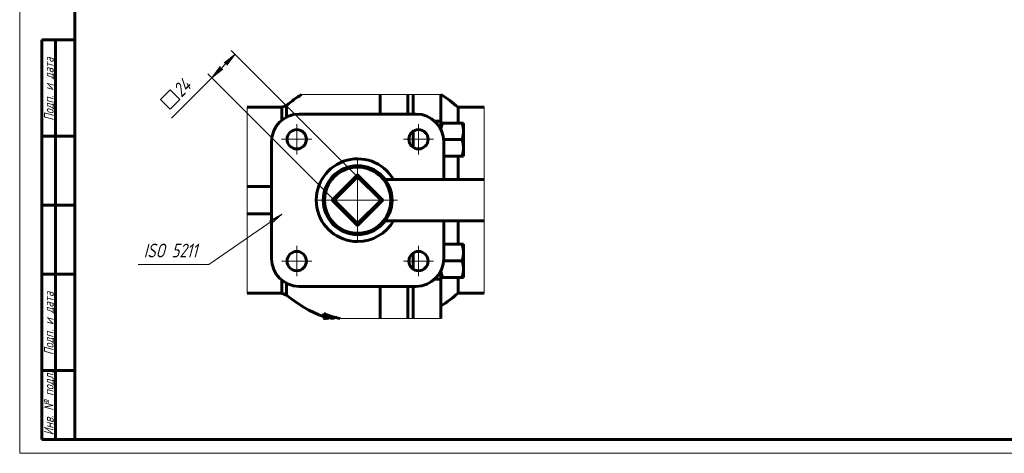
# Model space of a CAD drawing. Header units: millimetres. Extents: x 0 to 601, y 0 to 420.
# Tile 1 of 6: x 0 to 357, y 0 to 157. Entities that reach past the tile are written whole.
import ezdxf

# ---------------------------------------------------------------- set-up
doc = ezdxf.new("R2010")
doc.units = ezdxf.units.MM
for name, pattern in [('K5LT_AXLED', [19.5, 15, -1.5, 1.5, -1.5]), ('K5LT_BASIC', [0]), ('K5LT_THIN', [0]), ('K5LT_THIN_INCLUDED_TO_HATCHING', [0])]:
    doc.linetypes.add(name, pattern=pattern)
doc.layers.add('Системный слой', color=7, linetype='Continuous')
doc.layers.add('Системный слой (1)', color=251, linetype='Continuous', true_color=0x6c6c6c)
doc.styles.add('KDIMTEXTSTYLE', font='txt', dxfattribs={"width": 0.96, "oblique": 15, "height": 5})
doc.styles.add('KTEXTSTYLE', font='txt', dxfattribs={"width": 0.96, "height": 5})
doc.dimstyles.new('KDIMSTYLE (0.50)', dxfattribs={"dimtxt": 5, "dimasz": 1, "dimexe": 2, "dimexo": 0, "dimgap": 1, "dimtad": 1, "dimlfac": 2, "dimtxsty": 'KDIMTEXTSTYLE', "dimsah": 1, "dimcen": 0, "dimdle": 1, "dimadec": 0, "dimazin": 0, "dimtfac": 0.667, "dimtmove": 0, "dimatfit": 3, "dimfxl": 1, "dimtvp": 1, "dimtolj": 1, "dimtzin": 0, "dimarcsym": 0})

# ---------------------------------------------------------------- blocks, each defined once
blk = doc.blocks.new('U31')
at = {"layer": 'Системный слой (1)', "color": 143, "linetype": 'K5LT_BASIC', "lineweight": 60, "true_color": 0x33acca}
for p, q in [((110.87, 49.29), (111.13, 49.16)), ((111.13, 49.16), (111.23, 49.1)), ((111.23, 49.1), (111.24, 49.1)), ((111.24, 49.1), (111.26, 49.09)), ((111.26, 49.09), (111.29, 49.08)), ((111.29, 49.08), (111.36, 49.04)), ((111.36, 49.04), (111.51, 48.98)), ((111.51, 48.98), (111.69, 48.91)), ((111.69, 48.91), (111.69, 48.9)), ((111.69, 48.9), (111.71, 48.9)), ((111.71, 48.9), (111.73, 48.89)), ((111.73, 48.89), (111.77, 48.87))]:
    blk.add_line(p, q, dxfattribs=at)
blk = doc.blocks.new('U32')
at = {"layer": 'Системный слой (1)', "color": 143, "linetype": 'K5LT_BASIC', "lineweight": 60, "true_color": 0x33acca}
for p, q in [((111.6, 49.08), (111.48, 49.14)), ((111.78, 48.99), (111.6, 49.08)), ((111.89, 48.94), (111.78, 48.99)), ((111.94, 48.92), (111.89, 48.94)), ((111.97, 48.91), (111.94, 48.92)), ((111.98, 48.9), (111.97, 48.91)), ((111.99, 48.9), (111.98, 48.9)), ((112.06, 48.87), (111.99, 48.9))]:
    blk.add_line(p, q, dxfattribs=at)
blk = doc.blocks.new('U33')
at = {"layer": 'Системный слой (1)', "color": 143, "linetype": 'K5LT_BASIC', "lineweight": 60, "true_color": 0x33acca}
for p, q in [((153.92, 99.32), (153.92, 113.07)), ((153.92, 70.57), (153.92, 84.32))]:
    blk.add_line(p, q, dxfattribs=at)
blk = doc.blocks.new('U34')
at = {"layer": 'Системный слой (1)', "color": 143, "linetype": 'K5LT_BASIC', "lineweight": 60, "true_color": 0x33acca}
for start, end in [(30, 270), (270, 330)]:
    blk.add_arc((122.67, 91.82), 15, start, end, dxfattribs=at)
blk = doc.blocks.new('U35')
at = {"layer": 'Системный слой (1)', "color": 143, "linetype": 'K5LT_BASIC', "lineweight": 60, "true_color": 0x33acca}
for p, q in [((152.91, 66.19), (153.01, 65.43)), ((153.01, 65.43), (153.18, 64.65)), ((153.18, 64.65), (153.42, 63.81))]:
    blk.add_line(p, q, dxfattribs=at)
blk = doc.blocks.new('U36')
at = {"layer": 'Системный слой (1)', "color": 143, "linetype": 'K5LT_BASIC', "lineweight": 60, "true_color": 0x33acca}
for p, q in [((153.01, 118.2), (152.91, 117.44)), ((153.18, 118.98), (153.01, 118.2)), ((153.42, 119.82), (153.18, 118.98))]:
    blk.add_line(p, q, dxfattribs=at)
blk = doc.blocks.new('U37')
at = {"layer": 'Системный слой (1)', "color": 143, "linetype": 'K5LT_BASIC', "lineweight": 60, "true_color": 0x33acca}
for p, q in [((159.11, 125.57), (159.11, 119.82)), ((159.11, 107.82), (159.11, 99.32))]:
    blk.add_line(p, q, dxfattribs=at)
blk = doc.blocks.new('U38')
at = {"layer": 'Системный слой (1)', "color": 143, "linetype": 'K5LT_BASIC', "lineweight": 60, "true_color": 0x33acca}
for p, q in [((142.89, 110.96), (142.89, 115.16)), ((142.89, 68.47), (142.89, 72.67))]:
    blk.add_line(p, q, dxfattribs=at)
blk = doc.blocks.new('U39')
at = {"layer": 'Системный слой (1)', "color": 143, "linetype": 'K5LT_BASIC', "lineweight": 60, "true_color": 0x33acca}
for p, q in [((159.11, 84.32), (159.11, 75.81)), ((159.11, 63.81), (159.11, 58.07))]:
    blk.add_line(p, q, dxfattribs=at)
blk = doc.blocks.new('U40')
at = {"layer": 'Системный слой (1)', "color": 7, "linetype": 'K5LT_THIN_INCLUDED_TO_HATCHING', "lineweight": 18, "true_color": 0xffffff}
for p, q in [((102.35, 130.17), (152.89, 130.17)), ((82.57, 58.07), (82.57, 125.57)), ((168.57, 125.57), (168.57, 58.07)), ((152.89, 48.87), (110.85, 48.87))]:
    blk.add_line(p, q, dxfattribs=at)
blk = doc.blocks.new('U41')
at = {"layer": 'Системный слой (1)', "color": 30, "linetype": 'K5LT_AXLED', "lineweight": 18, "true_color": 0xff8000}
for q in [(100.57, 75.22), (95.07, 69.72), (106.07, 69.72), (100.57, 64.22)]:
    blk.add_line((100.57, 69.72), q, dxfattribs=at)
blk = doc.blocks.new('U42')
at = {"layer": 'Системный слой (1)', "color": 30, "linetype": 'K5LT_AXLED', "lineweight": 18, "true_color": 0xff8000}
for q in [(100.57, 119.41), (95.07, 113.91), (106.07, 113.91), (100.57, 108.41)]:
    blk.add_line((100.57, 113.91), q, dxfattribs=at)
blk = doc.blocks.new('U43')
at = {"layer": 'Системный слой (1)', "color": 30, "linetype": 'K5LT_AXLED', "lineweight": 18, "true_color": 0xff8000}
for q in [(122.67, 106.32), (108.17, 91.82), (137.17, 91.82), (122.67, 77.32)]:
    blk.add_line((122.67, 91.82), q, dxfattribs=at)
blk = doc.blocks.new('U44')
at = {"layer": 'Системный слой (1)', "color": 30, "linetype": 'K5LT_AXLED', "lineweight": 18, "true_color": 0xff8000}
for q in [(144.77, 75.22), (139.27, 69.72), (150.27, 69.72), (144.77, 64.22)]:
    blk.add_line((144.77, 69.72), q, dxfattribs=at)
blk = doc.blocks.new('U45')
at = {"layer": 'Системный слой (1)', "color": 30, "linetype": 'K5LT_AXLED', "lineweight": 18, "true_color": 0xff8000}
for q in [(144.77, 119.41), (139.27, 113.91), (150.27, 113.91), (144.77, 108.41)]:
    blk.add_line((144.77, 113.91), q, dxfattribs=at)
blk = doc.blocks.new('D10')
at = {"layer": 'Системный слой (1)'}
for points in [[(75.16, 140.74), (78.23, 144.74), (74.23, 141.67), (75.05, 141.56)], [(69.74, 136.26), (73.74, 139.33), (72.92, 139.44), (72.81, 140.26)]]:
    blk.add_hatch(color=7, dxfattribs=at).paths.add_polyline_path(points)
at = {"layer": 'Системный слой (1)', "color": 7, "linetype": 'K5LT_THIN', "lineweight": 18, "true_color": 0xffffff}
for p, q in [((69.74, 136.26), (78.23, 144.74)), ((74.23, 141.67), (78.23, 144.74)), ((78.23, 144.74), (75.16, 140.74)), ((122.67, 100.3), (76.81, 146.16)), ((69.74, 136.26), (72.81, 140.26)), ((72.81, 140.26), (72.92, 139.44)), ((72.92, 139.44), (73.74, 139.33)), ((75.05, 141.56), (74.23, 141.67)), ((75.16, 140.74), (75.05, 141.56)), ((114.19, 91.82), (68.33, 137.67)), ((73.74, 139.33), (69.74, 136.26))]:
    blk.add_line(p, q, dxfattribs=at)
blk.add_wipeout([(55.78, 123.71), (50.56, 128.93), (59.89, 138.26), (65.11, 133.04)]).dxf.layer = 'Системный слой (1)'
for p, q in [((69.74, 136.26), (55.07, 121.58)), ((51.12, 128.36), (54.65, 131.9)), ((54.65, 131.9), (58.19, 128.36)), ((54.65, 124.83), (51.12, 128.36)), ((58.19, 128.36), (54.65, 124.83))]:
    blk.add_line(p, q, dxfattribs=at)
at = {"layer": 'Системный слой (1)', "color": 7, "insert": (55.16, 132.4), "char_height": 5, "attachment_point": 1, "rotation": 45, "style": 'KTEXTSTYLE'}
blk.add_mtext('\\fArial|b0|c204|p34;\\H5.0;\\W1.000;\\Q15;\\fGOST Type AU|b0|i0|c204|p34;\\Q15;\\W0.960;24', dxfattribs=at)
blk = doc.blocks.new('KDIMARROW_01')
at = {"layer": 'Системный слой'}
blk.add_hatch(color=0, dxfattribs=at).paths.add_polyline_path([(-5, -0.66), (0, 0), (-5, 0.66), (-4.5, 0)])
at = {"layer": 'Системный слой', "color": 0, "linetype": 'K5LT_THIN', "lineweight": 18}
for p, q in [((-4.5, 0), (-5, 0.66)), ((-5, 0.66), (0, 0)), ((0, 0), (-5, -0.66)), ((-5, -0.66), (-4.5, 0))]:
    blk.add_line(p, q, dxfattribs=at)
at = {"layer": 'Системный слой (1)', "color": 0, "linetype": 'K5LT_THIN', "lineweight": 18}
blk.add_line((122.67, 265.24), (122.17, 265.24), dxfattribs=at)
blk = doc.blocks.new('U46')
at = {"layer": 'Системный слой (1)'}
blk.add_hatch(color=7, dxfattribs=at).paths.add_polyline_path([(91.38, 83.31), (95.12, 86.69), (90.63, 84.39), (91.42, 84.14)])
at = {"layer": 'Системный слой (1)', "color": 7, "linetype": 'K5LT_THIN', "lineweight": 18, "true_color": 0xffffff}
for p, q in [((68.68, 68.47), (95.12, 86.69)), ((90.63, 84.39), (95.12, 86.69)), ((95.12, 86.69), (91.38, 83.31)), ((91.42, 84.14), (90.63, 84.39)), ((91.38, 83.31), (91.42, 84.14)), ((68.68, 68.47), (43.02, 68.47))]:
    blk.add_line(p, q, dxfattribs=at)
at = {"layer": 'Системный слой (1)', "color": 7, "insert": (45.02, 76.06), "char_height": 5, "attachment_point": 1, "style": 'KTEXTSTYLE'}
blk.add_mtext('\\fArial|b0|c204|p34;\\H5.0;\\W1.000;\\Q15;\\fGOST Type AU|b0|i0|c204|p34;\\Q15;\\W0.960;ISO 5211', dxfattribs=at)
blk = doc.blocks.new('U47')
at = {"color": 7, "linetype": 'K5LT_THIN', "lineweight": 18, "true_color": 0xffffff}
for p, q in [((0, 0), (0, 420)), ((594, 0), (0, 0))]:
    blk.add_line(p, q, dxfattribs=at)
at = {"color": 143, "linetype": 'K5LT_BASIC', "lineweight": 60, "true_color": 0x33acca}
for p, q in [((20, 5), (20, 415)), ((8, 5), (8, 150)), ((20, 150), (8, 150)), ((13, 5), (13, 150)), ((20, 115), (8, 115)), ((20, 90), (8, 90)), ((20, 65), (8, 65)), ((20, 30), (8, 30)), ((20, 5), (8, 5)), ((589, 5), (20, 5))]:
    blk.add_line(p, q, dxfattribs=at)
at = {"color": 7, "char_height": 3.5, "attachment_point": 1, "rotation": 90, "style": 'KTEXTSTYLE'}
for s, insert in [('\\fArial|b0|c204|p34;\\H5.0;\\W1.000;\\Q15;\\fGOST Type AU|b0|i0|c204|p34;\\Q15;\\W0.960;\\H3.50;Подп. и дата', (8.82, 120.66)), ('\\fArial|b0|c204|p34;\\H5.0;\\W1.000;\\Q15;\\fGOST Type AU|b0|i0|c204|p34;\\Q15;\\W0.960;\\H3.50;Подп. и дата', (8.82, 35.66)), ('\\fArial|b0|c204|p34;\\H5.0;\\W1.000;\\Q15;\\fGOST Type AU|b0|i0|c204|p34;\\Q15;\\W0.960;\\H3.50;Инв. № подл.', (8.82, 6.57))]:
    blk.add_mtext(s, dxfattribs=dict(at, insert=insert))

msp = doc.modelspace()

# ---------------------------------------------------------------- linework, layer by layer
at = {"layer": 'Системный слой (1)', "color": 143, "linetype": 'K5LT_BASIC', "lineweight": 60, "true_color": 0x33acca}
for p, q in [((130.8887, 130.1664), (130.8887, 123.0652)), ((140.8887, 130.1664), (140.8887, 123.0652)), ((142.8887, 123.0652), (142.8887, 130.1664)), ((152.8887, 130.1664), (152.8887, 120.4645)), ((82.5726, 125.5652), (95.124, 125.5652)), ((95.124, 125.5652), (96.8813, 126.2183)), ((95.124, 125.5652), (95.124, 120.8339)), ((96.8813, 121.9756), (96.8813, 126.2183)), ((168.5726, 125.5652), (159.1121, 125.5652)), ((143.9207, 123.0652), (101.4207, 123.0652)), ((152.8887, 120.4645), (150.6476, 120.4645)), ((152.8887, 120.4645), (152.8887, 117.4896)), ((152.8887, 119.8195), (153.4246, 119.8195)), ((160.5528, 119.8195), (153.4246, 119.8195)), ((160.5528, 119.8195), (161.0887, 119.8195)), ((161.0887, 119.8195), (161.0887, 116.8195)), ((142.8887, 115.1612), (142.8887, 116.8651)), ((161.0887, 116.8195), (161.0887, 110.8195)), ((91.4207, 113.0652), (91.4207, 70.5652)), ((160.5528, 113.8195), (153.8922, 113.8195)), ((161.0887, 110.8195), (161.0887, 107.8195)), ((160.5528, 107.8195), (153.9207, 107.8195)), ((161.0887, 107.8195), (160.5528, 107.8195)), ((122.6707, 101.0076), (113.4783, 91.8152)), ((122.6707, 100.3005), (114.1854, 91.8152)), ((122.6707, 101.0076), (122.6707, 100.3005)), ((131.863, 91.8152), (122.6707, 101.0076)), ((131.1559, 91.8152), (122.6707, 100.3005)), ((91.4207, 96.8152), (82.5726, 96.8152)), ((168.5726, 99.3152), (132.6707, 99.3152)), ((113.4783, 91.8152), (122.6707, 82.6228)), ((113.4783, 91.8152), (114.1854, 91.8152)), ((114.1854, 91.8152), (122.6707, 83.33)), ((122.6707, 83.33), (131.1559, 91.8152)), ((122.6707, 82.6228), (131.863, 91.8152)), ((131.863, 91.8152), (131.1559, 91.8152)), ((82.5726, 86.8152), (91.4207, 86.8152)), ((122.6707, 82.6228), (122.6707, 83.33)), ((168.5726, 84.3152), (132.6707, 84.3152)), ((160.5528, 75.8109), (153.9207, 75.8109)), ((160.5528, 75.8109), (161.0887, 75.8109)), ((161.0887, 75.8109), (161.0887, 72.8109)), ((161.0887, 72.8109), (161.0887, 66.8109)), ((142.8887, 66.7653), (142.8887, 68.4693)), ((160.5528, 69.8109), (153.8922, 69.8109)), ((152.8887, 66.1409), (152.8887, 63.166)), ((161.0887, 66.8109), (161.0887, 63.8109)), ((95.124, 62.7966), (95.124, 58.0652)), ((96.8813, 57.4122), (96.8813, 61.6549)), ((152.8887, 63.166), (150.6476, 63.166)), ((153.4246, 63.8109), (152.8887, 63.8109)), ((152.8887, 63.166), (152.8887, 48.8721)), ((160.5528, 63.8109), (153.4246, 63.8109)), ((161.0887, 63.8109), (160.5528, 63.8109)), ((82.5726, 58.0652), (95.124, 58.0652)), ((95.124, 58.0652), (96.8813, 57.4122)), ((101.4207, 60.5652), (143.9207, 60.5652)), ((130.8887, 60.5652), (130.8887, 48.8721)), ((140.8887, 60.5652), (140.8887, 48.8721)), ((142.8887, 48.8721), (142.8887, 60.5652)), ((168.5726, 58.0652), (159.1121, 58.0652)), ((110.3896, 50.1094), (110.3896, 50.6555)), ((110.3896, 50.1094), (110.3896, 49.8181)), ((110.3896, 49.2168), (110.3896, 49.7513)), ((110.3896, 49.2168), (110.3896, 49.1548)), ((110.3896, 49.0396), (110.3896, 49.1548)), ((110.8707, 48.8721), (110.3896, 49.0396)), ((110.3896, 49.0396), (110.3896, 49.0364)), ((111.0801, 49.565), (111.0801, 49.6863)), ((111.4788, 49.1433), (111.4788, 49.5483))]:
    msp.add_line(p, q, dxfattribs=at)
for centre, radius in [((100.5736, 113.9123), 3.5), ((144.7677, 113.9123), 3.5), ((122.6707, 91.8152), 12.5), ((122.6707, 91.8152), 12), ((100.5736, 69.7181), 3.5), ((144.7677, 69.7181), 3.5)]:
    msp.add_circle(centre, radius, dxfattribs=at)
for centre, radius, start, end in [((125.8887, 91.8152), 45, 121.543039, 130.136356), ((129.3474, 91.8152), 45, 48.590378, 58.456961), ((101.4207, 113.0652), 10, 90, 180), ((143.9207, 113.0652), 10, 0, 90), ((101.4207, 70.5652), 10, 180, 270), ((143.9207, 70.5652), 10, 270, 0), ((125.8887, 91.8152), 45, 229.863644, 249.853442), ((129.3474, 91.8152), 45, 301.543039, 311.409622), ((125.8887, 91.8152), 43.9812, 249.365742, 257.527016), ((125.8887, 91.8152), 44.4926, 249.613551, 254.834475), ((125.8887, 91.8152), 44.8285, 249.773007, 249.781484), ((125.8887, 91.8152), 45.3304, 250.006575, 251.322514), ((125.8887, 91.8152), 45.3887, 250.033336, 251.106125), ((125.8887, 91.8152), 45.5, 250.084262, 250.700691), ((125.8887, 91.8152), 44.6558, 250.633113, 254.080236)]:
    msp.add_arc(centre, radius, start, end, dxfattribs=at)
for points in [[(161.0887, 116.8195), (161.0887, 118.2118), (160.5528, 119.8195)], [(160.5528, 113.8195), (161.0887, 115.4272), (161.0887, 116.8195)], [(161.0887, 110.8195), (161.0887, 112.2118), (160.5528, 113.8195)], [(160.5528, 107.8195), (161.0887, 109.4272), (161.0887, 110.8195)], [(161.0887, 72.8109), (161.0887, 74.2032), (160.5528, 75.8109)], [(160.5528, 69.8109), (161.0887, 71.4186), (161.0887, 72.8109)], [(161.0887, 66.8109), (161.0887, 68.2032), (160.5528, 69.8109)], [(160.5528, 63.8109), (161.0887, 65.4186), (161.0887, 66.8109)]]:
    msp.add_rational_spline(points, [1, 1.0379548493, 1], degree=2, dxfattribs=at)
for points, knots in [([(110.3896, 49.8181), (110.3896, 49.8026), (110.3905, 49.7877), (110.3939, 49.7585), (110.3964, 49.7443), (110.4032, 49.7163), (110.4074, 49.7027), (110.4177, 49.6753), (110.4238, 49.6617), (110.4394, 49.6319), (110.4493, 49.6162), (110.4685, 49.5891), (110.4777, 49.5775), (110.4946, 49.5576), (110.5028, 49.5491), (110.5179, 49.5343), (110.525, 49.5278), (110.5374, 49.5167), (110.5429, 49.512), (110.5894, 49.4714), (110.6414, 49.4328), (110.7528, 49.3588), (110.8095, 49.324), (110.871, 49.2884)], [-0.284444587, -0.284444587, -0.284444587, -0.284444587, -0.272646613, -0.272646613, -0.260345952, -0.260345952, -0.247318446, -0.247318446, -0.232910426, -0.232910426, -0.213680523, -0.213680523, -0.196770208, -0.196770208, -0.182421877, -0.182421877, -0.169725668, -0.169725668, -0.159147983, -0.159147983, -0.0725918, -0.0725918, 0, 0, 0, 0]), ([(111.4788, 49.1433), (111.2633, 49.2625), (111.1936, 49.3346), (111.1017, 49.4398), (111.0801, 49.5058), (111.0801, 49.565)], [-0.27251184, -0.27251184, -0.27251184, -0.27251184, -0.188302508, -0.188302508, 0, 0, 0, 0])]:
    msp.add_open_spline(points, degree=3, knots=knots, dxfattribs=at)

# ---------------------------------------------------------------- block references
at = {"layer": 'Системный слой (1)'}
for name in ['U40', 'U37', 'U42', 'U45', 'U36', 'U38', 'U33', 'U34', 'U43', 'U46', 'U39', 'U41', 'U44', 'U35', 'U31', 'U32']:
    msp.add_blockref(name, (0, 0), dxfattribs=at)

# ---------------------------------------------------------------- next in the draw order: dimensions: what is measured, and where the dimension line sits
at = {"layer": 'Системный слой (1)', "color": 7}
dim = msp.add_linear_dim(base=(69.742, 136.2587), p1=(122.6707, 100.3005), p2=(114.1854, 91.8152), angle=45, dimstyle='KDIMSTYLE (0.50)', override={"dimexo": 0, "dimpost": '\\fGOST Type AU|b0|c204|p34;\\H5.0;\\W0.960;\\Q15;{\\fSymbol Type A|i0|c204|p18;т}<>', "dimblk1": 'KDIMARROW_01', "dimblk2": 'KDIMARROW_01', "dimse1": 0, "dimse2": 0, "dimclrt": 7, "dimtol": 1, "dimtp": 0, "dimtm": 0, "dimtdec": 5, "dimtolj": 1}, dxfattribs=at)
dim.commit()
dim.dimension.update_dxf_attribs({"geometry": 'D10', "text_midpoint": (61.3444, 127.8611), "dimtype": 160})

# ---------------------------------------------------------------- next in the draw order: block references
msp.add_blockref('U47', (0, 0))

doc.saveas('drawing.dxf')
